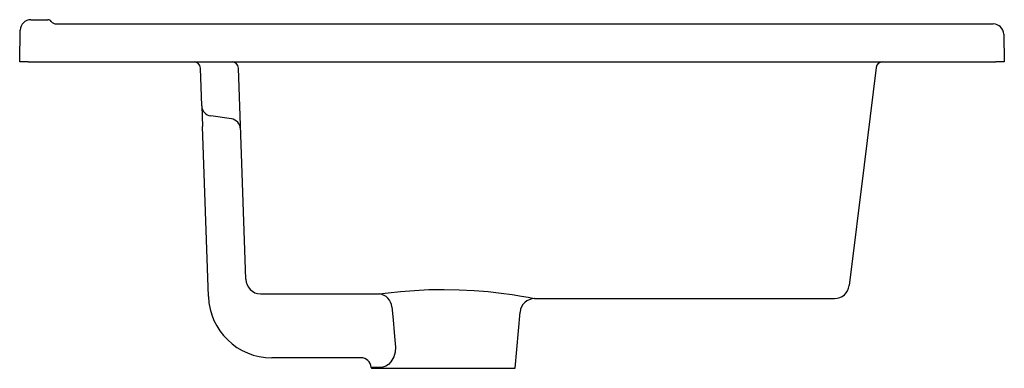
# Model space of a CAD drawing. Header units: millimetres. Extents: x 4168.235 to 4168.7, y 2372.884 to 2373.049.
import ezdxf

# ---------------------------------------------------------------- set-up
doc = ezdxf.new("R2010")
doc.units = ezdxf.units.MM
doc.layers.add('SANINDUSA', color=3, linetype='Continuous')

msp = doc.modelspace()

# ---------------------------------------------------------------- linework, layer by layer
at = {"layer": 'SANINDUSA'}
for p, q in [((4168.239927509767, 2373.048833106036), (4168.248013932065, 2373.048833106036)), ((4168.252014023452, 2373.046833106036), (4168.695135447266, 2373.046833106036)), ((4168.234664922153, 2373.028833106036), (4168.234928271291, 2373.043920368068)), ((4168.700134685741, 2373.041920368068), (4168.70036312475, 2373.028833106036)), ((4168.238664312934, 2373.028833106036), (4168.234664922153, 2373.028833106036)), ((4168.238664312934, 2373.028833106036), (4168.69636373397, 2373.028833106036)), ((4168.320740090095, 2373.008041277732), (4168.320115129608, 2373.025937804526)), ((4168.339691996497, 2372.980782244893), (4168.338115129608, 2373.025937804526)), ((4168.639690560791, 2373.026198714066), (4168.634039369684, 2372.980173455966)), ((4168.70036312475, 2373.028833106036), (4168.69636373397, 2373.028833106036)), ((4168.320740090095, 2373.008041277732), (4168.321082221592, 2372.998243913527)), ((4168.334820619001, 2373.001890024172), (4168.325041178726, 2373.003264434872)), ((4168.323891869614, 2372.917786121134), (4168.321082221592, 2372.998243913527)), ((4168.341602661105, 2372.926067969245), (4168.339691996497, 2372.980782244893)), ((4168.634039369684, 2372.980173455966), (4168.62701689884, 2372.922980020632)), ((4168.348609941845, 2372.919056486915), (4168.40485574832, 2372.919056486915)), ((4168.478186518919, 2372.916833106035), (4168.620069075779, 2372.916833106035)), ((4168.469014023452, 2372.883833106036), (4168.471343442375, 2372.910458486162)), ((4168.395994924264, 2372.888833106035), (4168.353873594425, 2372.888833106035)), ((4168.400975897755, 2372.884268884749), (4168.401014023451, 2372.883833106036)), ((4168.405969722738, 2372.884268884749), (4168.400975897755, 2372.884268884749)), ((4168.401014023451, 2372.883833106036), (4168.469014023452, 2372.883833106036))]:
    msp.add_line(p, q, dxfattribs=at)
at = {"layer": 'SANINDUSA', "flags": 128}
for points in [[(4168.40485574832, 2372.919056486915), (4168.408892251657, 2372.919583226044), (4168.414780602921, 2372.920217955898), (4168.42136015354, 2372.920737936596), (4168.428179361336, 2372.9210644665), (4168.435368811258, 2372.921173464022), (4168.442529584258, 2372.921041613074), (4168.449680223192, 2372.920670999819), (4168.45627779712, 2372.920118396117), (4168.46245301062, 2372.919419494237), (4168.467597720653, 2372.918704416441), (4168.471976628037, 2372.918001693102), (4168.475164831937, 2372.917436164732), (4168.477326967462, 2372.917027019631), (4168.478262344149, 2372.916843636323), (4168.478186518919, 2372.916858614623)], [(4168.410702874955, 2372.912912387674), (4168.41124075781, 2372.906826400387), (4168.411780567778, 2372.900740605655), (4168.412083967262, 2372.897330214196), (4168.412388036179, 2372.893919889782)], [(4168.412388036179, 2372.893919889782), (4168.412293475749, 2372.891474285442), (4168.411659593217, 2372.889308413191), (4168.410174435, 2372.886830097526), (4168.409066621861, 2372.885675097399), (4168.407865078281, 2372.884821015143), (4168.405969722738, 2372.884268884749)]]:
    msp.add_lwpolyline(points, dxfattribs=at)
at = {"layer": 'SANINDUSA'}
for centre, radius, start, end in [((4168.239927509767, 2373.043833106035), 0.005000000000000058, 90, 178.9999999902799), ((4168.248013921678, 2373.0468332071), 0.001999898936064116, 36.87571007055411, 89.99970239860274), ((4168.252014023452, 2373.049833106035), 0.003000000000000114, 216.869897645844, 270), ((4168.695135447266, 2373.041833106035), 0.005000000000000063, 1.000000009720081, 90), ((4168.317116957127, 2373.025833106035), 0.003000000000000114, 2.000000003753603, 90), ((4168.335116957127, 2373.025833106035), 0.003000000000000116, 2.000000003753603, 90), ((4168.642668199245, 2373.025833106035), 0.003000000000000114, 90, 173.0000000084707), ((4168.32573704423, 2373.008215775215), 0.005000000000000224, 182.0000000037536, 261.9999999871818), ((4168.334124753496, 2372.996938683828), 0.005000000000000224, 2.000000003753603, 81.99999998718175), ((4168.348722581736, 2372.926176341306), 0.007120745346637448, 180.8720297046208, 269.093625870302), ((4168.40395857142, 2372.912348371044), 0.006767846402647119, 4.78044185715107, 82.38218359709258), ((4168.620069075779, 2372.923833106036), 0.007000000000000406, 270.217654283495, 353.0000000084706), ((4168.353873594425, 2372.918833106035), 0.03, 182.0000000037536, 270), ((4168.478255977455, 2372.909920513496), 0.00690705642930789, 90.54832193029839, 175.5113308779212), ((4168.395994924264, 2372.883833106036), 0.00500000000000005, 4.999999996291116, 90)]:
    msp.add_arc(centre, radius, start, end, dxfattribs=at)

doc.saveas('drawing.dxf')
